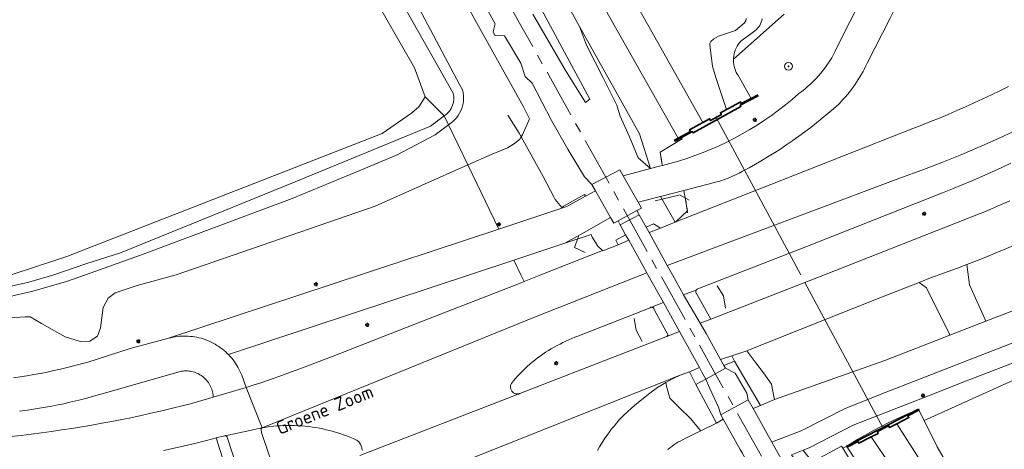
# Model space of a CAD drawing. Header units: metres. Extents: x 152610 to 160096, y 456114 to 462495.
# Tile 170 of 256: x 156563 to 156664, y 459482 to 459526. Entities that reach past the tile are written whole.
import ezdxf
from ezdxf.enums import TextEntityAlignment as Align

# ---------------------------------------------------------------- set-up
doc = ezdxf.new("R2010")
doc.units = ezdxf.units.M
doc.header["$LTSCALE"] = 0.5
doc.linetypes.add('AM-AS-SO', pattern=[16, 10, -2, 2, -2])
doc.layers.get('0').update_dxf_attribs({"linetype": 'CONTINUOUS'})
for name, color, linetype, lineweight in [('B-PV-AM-AS_SPOOR_TREIN-G', 10, 'AM-AS-SO', 18), ('B-PV-GK-BESCHOEIING-G', 251, 'GK-BESCHOEIING-SO', 18), ('B-PV-GK-KADEMUUR-GV', 251, 'CONTINUOUS', 35), ('B-PV-GR-BOOM-S', 251, 'CONTINUOUS', 25), ('B-PV-GR-GRAS-GV', 251, 'CONTINUOUS', 13), ('B-PV-GR-GROENVOORZIENING-GV', 251, 'CONTINUOUS', 18), ('B-PV-IE-MEUBILAIR-S', 251, 'CONTINUOUS', 25), ('B-PV-IE-TERREINAFSCHEIDING_KUNSTMATIG_HEKWERK-G', 251, 'IE-TERREINAFSCHEIDING_KUNSTMATIG-SO', 18), ('B-PV-KW-KUNSTWERK_DUIKER-G', 251, 'CONTINUOUS', 18), ('B-PV-OG-TERREIN_BEGROEID-GV', 251, 'CONTINUOUS', 18), ('B-PV-OG-TERREIN_OEVER-GV', 251, 'CONTINUOUS', 18), ('B-PV-OG-TOPOGRAFIE-T18', 1, 'CONTINUOUS', 18), ('B-PV-OG-WATER-GV', 251, 'CONTINUOUS', 18), ('B-PV-OG-WATER_SLOOT-GV', 251, 'CONTINUOUS', 18), ('B-PV-OG-WEG-GV', 251, 'CONTINUOUS', 18), ('B-PV-VH-GESLOTENVERHARDING-GV', 251, 'CONTINUOUS', 18), ('B-PV-VH-GESLOTENVERHARDING_ASFALT-GV', 251, 'CONTINUOUS', 18), ('B-PV-VH-HALFVERHARDING-GV', 251, 'CONTINUOUS', 18), ('B-PV-VH-OPENVERHARDING_BETONSTRAATSTEEN-GV', 251, 'CONTINUOUS', 18), ('B-PV-VH-OPENVERHARDING_TEGEL-GV', 251, 'CONTINUOUS', 18)]:
    doc.layers.add(name, color=color, linetype=linetype, lineweight=lineweight)
doc.styles.add('NLCS-ISO', font='NLCS-ISO.ttf')
doc.styles.add('NLCS-ISO-M750-T18', font='NLCS-ISO.ttf', dxfattribs={"height": 1.35})
doc.linetypes.add('GK-BESCHOEIING-SO', pattern='A,18,-3,[1,NLCS.SHX,S=0.6,R=0,X=0,Y=0],-3', length=24)
doc.linetypes.add('IE-TERREINAFSCHEIDING_KUNSTMATIG-SO', pattern='A,4,[82,NLCS.SHX,S=0.75,R=90,X=0,Y=0],4,-2', length=10)

# ---------------------------------------------------------------- blocks, each defined once
blk = doc.blocks.new('SIE-MEUBILAIR_PAAL_LICHTMAST-SO')
for points in [[(-0.62, 0), (-1, 0)], [(-0.71, 0.71), (-0.44, 0.44)], [(0, 1), (0, 0.62)], [(0.44, 0.44), (0.71, 0.71)], [(1, 0), (0.62, 0)], [(-0.71, -0.71), (-0.44, -0.44)], [(0, -0.62), (0, -1)], [(0.44, -0.44), (0.71, -0.71)]]:
    blk.add_lwpolyline(points)
blk.add_circle((0, 0), 0.5)
blk = doc.blocks.new('SGR-BOOM_GBKN-SO')
at = {"linetype": 'ByBlock', "lineweight": 18}
h = blk.add_hatch(color=0, dxfattribs=at)
h.dxf.hatch_style = 1
edge = h.paths.add_edge_path()
edge.add_arc((0, 0), 0.25, 0, 360)
at = {"color": 0, "linetype": 'ByBlock', "lineweight": 18}
for radius in [2, 0.25]:
    blk.add_circle((0, 0), radius, dxfattribs=at)
at = {"color": 0, "linetype": 'ByBlock', "lineweight": 18, "style": 'NLCS-ISO'}
blk.add_attdef('SOORT', (2.5, 0), '', height=1.5, dxfattribs=at)

msp = doc.modelspace()

# ---------------------------------------------------------------- linework, layer by layer
at = {"layer": 'B-PV-AM-AS_SPOOR_TREIN-G', "flags": 128}
msp.add_lwpolyline([(156643.196, 459474.478), (156640.264, 459479.721), (156634.605, 459489.783), (156625.666, 459505.821), (156614.507, 459525.763), (156605.986, 459541.047), (156595.849, 459559.197), (156584.193, 459580.089), (156571.197, 459603.404), (156555.764, 459631.011), (156540.281, 459658.71), (156529.69, 459677.68), (156517.249, 459700.046), (156502.708, 459725.935), (156490.408, 459747.991), (156477.985, 459770.218), (156465.167, 459793.21), (156451.316, 459817.96), (156438.21, 459841.42), (156423.548, 459867.689), (156409.08, 459893.528), (156393.082, 459922.221), (156380.408, 459944.844), (156366.26, 459970.323), (156352.401, 459994.857), (156339.202, 460018.742), (156327.136, 460040.329), (156309.674, 460071.618), (156295.548, 460096.787), (156279.195, 460126.128), (156267.28, 460147.477), (156253.882, 460171.497), (156238.888, 460198.336), (156222.944, 460226.888), (156204.983, 460259.071), (156195.644, 460275.849), (156179.337, 460305.042), (156165.724, 460329.395), (156152.617, 460352.907)], dxfattribs=at)
at = {"layer": 'B-PV-GK-BESCHOEIING-G', "flags": 128}
msp.add_lwpolyline([(156647.592, 459482.267), (156648.002, 459482.477), (156649.147, 459483.187), (156650.765, 459484.076), (156652.254, 459484.852), (156653.964, 459485.651), (156655.341, 459486.244)], dxfattribs=at)
at = {"layer": 'B-PV-GK-KADEMUUR-GV', "flags": 128}
for points in [[(156630.734, 459513.974), (156630.39, 459513.79), (156630.45, 459513.68), (156631.088, 459514.037), (156632.2, 459514.66), (156632.28, 459514.53), (156637.18, 459517.23), (156637.11, 459517.36), (156638.93, 459518.3), (156638.88, 459518.39), (156638.228, 459518.05), (156637.21, 459517.52), (156637.12, 459517.69), (156637.012, 459517.631), (156635.893, 459517.022), (156635.709, 459516.922), (156635.08, 459516.58), (156635.18, 459516.4), (156634.06, 459515.79), (156633.96, 459515.97), (156633.357, 459515.636), (156633.261, 459515.583), (156631.92, 459514.84), (156632.02, 459514.66)], [(156651.239, 459483.779), (156651.143, 459483.966), (156652.3, 459484.559), (156652.396, 459484.373), (156653.144, 459484.757), (156654.375, 459485.389), (156654.28, 459485.575), (156655.392, 459486.146), (156655.341, 459486.244), (156648.002, 459482.477), (156648.052, 459482.379), (156649.164, 459482.95), (156649.26, 459482.763), (156650.522, 459483.411)]]:
    msp.add_lwpolyline(points, close=True, dxfattribs=at)
at = {"layer": 'B-PV-GR-GRAS-GV', "flags": 128}
for points in [[(156543.999, 459663.911), (156566.8, 459622.65), (156591.068, 459579.197), (156595.231, 459571.615), (156614.594, 459536.346), (156620.66, 459525.426), (156626.773, 459514.422), (156627.913, 459510.87), (156628.822, 459511.107), (156629.148, 459511.197), (156629.124, 459511.329), (156628.903, 459512.562), (156631.15, 459513.926), (156631.088, 459514.037), (156630.45, 459513.68), (156630.39, 459513.79), (156630.734, 459513.974), (156596.024, 459575.276), (156573.174, 459616.535), (156552.228, 459653.913)], [(156562.46, 459500), (156568.156, 459501.867), (156600.432, 459514.453), (156603.444, 459516.526), (156604.193, 459517.2), (156604.845, 459518.212), (156603.75, 459521.193), (156598.841, 459529.769), (156597.264, 459533.594), (156596.514, 459535.693), (156578.147, 459569.104), (156561.719, 459600.377)]]:
    msp.add_lwpolyline(points, dxfattribs=at)
for points in [[(156640.613, 459487.254), (156640.552, 459487.547), (156640.291, 459488.803), (156639.473, 459489.965), (156638.715, 459491.006), (156637.999, 459491.94), (156637.775, 459492.232), (156636.241, 459491.711), (156636.532, 459491.16), (156639.165, 459486.634)], [(156630.962, 459489.72), (156630.237, 459489.379), (156629.474, 459488.989), (156629.566, 459488.623), (156629.882, 459487.366), (156630.861, 459486.429), (156632.06, 459485.273), (156632.846, 459484.304), (156633.057, 459484.044), (156634.669, 459484.816), (156632.564, 459488.765), (156631.921, 459490.065)], [(156652.254, 459484.852), (156650.765, 459484.076), (156649.147, 459483.187), (156648.002, 459482.477), (156655.341, 459486.244), (156653.964, 459485.651)], [(156645.024, 459479.175), (156648.069, 459480.798), (156649.024, 459479.007), (156646.882, 459477.865), (156650.993, 459470.151), (156657.04, 459473.448), (156656.016, 459475.327), (156655.51, 459475.138), (156654.169, 459475.108), (156653.622, 459475.161), (156651.538, 459477.071), (156648.052, 459482.379), (156648.002, 459482.477), (156647.592, 459482.267), (156647.472, 459482.46), (156644.513, 459480.852), (156643.732, 459481.808), (156643.535, 459482.049), (156642.339, 459481.576), (156644.548, 459478.522), (156645.979, 459477.384)]]:
    msp.add_lwpolyline(points, close=True, dxfattribs=at)
at = {"layer": 'B-PV-GR-GROENVOORZIENING-GV', "flags": 128}
for points in [[(156596, 459551.11), (156614.915, 459517.2), (156615.522, 459515.949), (156614.815, 459514.34), (156614.681, 459514.124), (156616.933, 459510.055), (156618.069, 459507.928), (156618.138, 459507.714), (156618.833, 459506.906), (156619.015, 459507.019), (156621.17, 459508.227), (156621.266, 459508.055), (156622.273, 459508.606), (156621.92, 459509.229), (156621.155, 459510.034), (156619.467, 459512.852), (156617.768, 459515.776), (156615.812, 459519.6), (156615.069, 459520.291), (156614.651, 459521.659), (156612.953, 459524.449), (156611.992, 459524.492), (156611.794, 459524.868), (156612.015, 459525.694), (156610.595, 459528.309)], [(156615.877, 459526.669), (156619.179, 459520.963), (156621.249, 459517.631), (156621.709, 459517.964), (156615.794, 459528.945)], [(156629.687, 459482.144), (156629.887, 459482.302), (156630.091, 459482.453), (156630.3, 459482.598), (156630.514, 459482.737), (156630.731, 459482.868), (156630.953, 459482.993), (156631.179, 459483.111), (156631.408, 459483.221), (156632.574, 459483.813), (156633.057, 459484.044), (156632.846, 459484.304), (156632.06, 459485.273), (156630.861, 459486.429), (156629.882, 459487.366), (156629.566, 459488.623), (156629.474, 459488.989), (156628.626, 459488.478), (156627.834, 459487.908), (156627.039, 459487.26), (156626.279, 459486.632), (156625.22, 459485.691), (156624.952, 459485.41), (156624.69, 459485.123), (156624.433, 459484.831), (156624.183, 459484.534), (156623.939, 459484.231), (156623.701, 459483.924), (156623.469, 459483.612), (156623.244, 459483.295), (156623.14, 459483.134), (156622.916, 459482.775), (156622.7, 459482.411), (156622.49, 459482.044)]]:
    msp.add_lwpolyline(points, dxfattribs=at)
for points in [[(156620.66, 459525.426), (156621.347, 459523.506), (156623.074, 459520.173), (156624.462, 459517.374), (156624.805, 459516.224), (156625.778, 459514.127), (156626.666, 459511.967), (156627.913, 459510.87), (156626.773, 459514.422)], [(156614.538, 459513.893), (156614.003, 459513.437), (156613.261, 459513.01), (156611.709, 459512.359), (156609.222, 459511.253), (156612.391, 459504.688), (156619.352, 459506.988), (156621.266, 459508.055), (156621.17, 459508.227), (156619.015, 459507.019), (156618.833, 459506.906), (156618.138, 459507.714), (156618.069, 459507.928), (156616.933, 459510.055), (156614.681, 459514.124)], [(156630.44, 459505.376), (156630.498, 459505.431), (156631.694, 459506.56), (156631.319, 459508.637), (156628.936, 459508.026)], [(156628.936, 459508.026), (156626.644, 459507.438), (156626.985, 459506.832), (156626.515, 459506.575), (156626.755, 459506.145), (156627.466, 459504.864), (156628.233, 459505.218), (156628.948, 459504.792), (156630.44, 459505.376)], [(156624.157, 459505.283), (156623.821, 459505.875), (156621.111, 459504.325), (156619.136, 459503.231), (156621.837, 459504.123), (156621.952, 459503.847), (156622.54, 459502.939), (156622.999, 459502.501), (156623.043, 459502.458), (156624.593, 459503.086), (156624.365, 459503.536), (156625.371, 459504.11), (156624.818, 459505.106), (156624.597, 459505.524)], [(156614.981, 459499.323), (156616.689, 459500), (156622.999, 459502.501), (156622.54, 459502.939), (156621.952, 459503.847), (156621.837, 459504.123), (156619.136, 459503.231), (156613.925, 459501.509), (156614.654, 459500)], [(156637.775, 459492.232), (156637.999, 459491.94), (156638.715, 459491.006), (156639.473, 459489.965), (156640.291, 459488.803), (156640.552, 459487.547), (156640.613, 459487.254), (156651.904, 459491.24), (156658.562, 459493.829), (156658.479, 459493.998), (156656.174, 459498.683), (156655.414, 459499.229), (156651.58, 459497.71), (156640.417, 459493.289)]]:
    msp.add_lwpolyline(points, close=True, dxfattribs=at)
at = {"layer": 'B-PV-IE-TERREINAFSCHEIDING_KUNSTMATIG_HEKWERK-G', "flags": 128}
for points in [[(156618.069, 459507.928), (156616.933, 459510.055), (156614.681, 459514.124), (156614.478, 459514.492), (156613.311, 459516.323)], [(156631.15, 459513.926), (156628.903, 459512.562)], [(156628.903, 459512.562), (156629.086, 459511.416)], [(156618.138, 459507.714), (156618.833, 459506.906)], [(156619.015, 459507.019), (156621.17, 459508.227)], [(156628.4, 459507.566), (156630.804, 459508.154)], [(156630.899, 459508.202), (156631.862, 459507.631)], [(156631.534, 459507.61), (156631.715, 459506.358)], [(156620.541, 459503.918), (156620.129, 459502.808)], [(156620.129, 459502.808), (156621.233, 459502.276)], [(156634.757, 459498.877), (156635.377, 459497.856)], [(156635.377, 459497.856), (156635.585, 459496.604)], [(156626.258, 459495.531), (156626.434, 459494.34)], [(156626.434, 459494.34), (156627.06, 459493.187)], [(156637.999, 459491.94), (156638.715, 459491.006)], [(156638.715, 459491.006), (156639.473, 459489.965), (156640.291, 459488.803)], [(156629.566, 459488.623), (156629.882, 459487.366)], [(156640.291, 459488.803), (156640.552, 459487.547)], [(156629.882, 459487.366), (156630.861, 459486.429), (156632.06, 459485.273)], [(156632.06, 459485.273), (156632.846, 459484.304)], [(156647.472, 459482.46), (156647.592, 459482.267), (156649.113, 459479.819), (156653.094, 459473.224)]]:
    msp.add_lwpolyline(points, dxfattribs=at)
at = {"layer": 'B-PV-KW-KUNSTWERK_DUIKER-G', "flags": 128}
for points in [[(156643.303, 459500), (156634.634, 459516.103)], [(156651.72, 459484.367), (156643.726, 459499.215)]]:
    msp.add_lwpolyline(points, dxfattribs=at)
at = {"layer": 'B-PV-OG-TERREIN_BEGROEID-GV', "flags": 128}
for points in [[(156647.007, 459523.245), (156651.061, 459531.303), (156665.783, 459560.934)], [(156667.118, 459536.982), (156653.198, 459527.756), (156652.449, 459526.249), (156650.112, 459521.657)], [(156641.608, 459526.68), (156636.414, 459522.057), (156636.411, 459521.953), (156636.42, 459521.74), (156636.445, 459521.528), (156636.486, 459521.318), (156636.543, 459521.113), (156636.615, 459520.912), (156636.702, 459520.717), (156636.803, 459520.529), (156636.849, 459520.454), (156638.228, 459518.05), (156638.88, 459518.39), (156638.93, 459518.3), (156637.11, 459517.36), (156637.18, 459517.23), (156632.28, 459514.53), (156632.2, 459514.66), (156631.088, 459514.037), (156631.15, 459513.926), (156628.903, 459512.562), (156629.124, 459511.329), (156629.148, 459511.197), (156630.776, 459511.648)], [(156639.364, 459526.195), (156639.32, 459526.019), (156639.26, 459525.848), (156639.186, 459525.683), (156639.098, 459525.525), (156638.995, 459525.376), (156638.88, 459525.236), (156638.754, 459525.106), (156638.616, 459524.988), (156638.609, 459524.983), (156637.161, 459523.898), (156637.022, 459523.735), (156636.896, 459523.563), (156636.784, 459523.381), (156636.685, 459523.192), (156636.601, 459522.996), (156636.532, 459522.794), (156636.478, 459522.588), (156636.44, 459522.378), (156636.417, 459522.166), (156636.414, 459522.057), (156641.608, 459526.68)], [(156634.321, 459509.399), (156631.319, 459508.637), (156631.694, 459506.56), (156630.498, 459505.431), (156640.234, 459509.241), (156654.791, 459514.958), (156655.695, 459515.312), (156656.597, 459515.674), (156657.495, 459516.042), (156658.39, 459516.419), (156659.282, 459516.802), (156660.171, 459517.193), (156661.057, 459517.591), (156661.939, 459517.997), (156662.818, 459518.41), (156663.694, 459518.83), (156664.566, 459519.257)], [(156562.695, 459489.451), (156563.385, 459489.556), (156564.074, 459489.668), (156564.761, 459489.789), (156565.447, 459489.918), (156566.131, 459490.054), (156566.814, 459490.199), (156567.495, 459490.351), (156568.175, 459490.511), (156568.852, 459490.678), (156569.528, 459490.854), (156570.201, 459491.037), (156574.644, 459492.458), (156578.464, 459493.482), (156612.391, 459504.688), (156609.222, 459511.253), (156599.72, 459507.03), (156579.35, 459500), (156575.367, 459498.895), (156573.099, 459498.175), (156572.39, 459497.625), (156571.874, 459496.666), (156571.608, 459494.586), (156571.283, 459493.736), (156570.519, 459493.214), (156569.507, 459493.182), (156567.973, 459493.669), (156565.561, 459495.027), (156564.409, 459495.706), (156563.889, 459495.704), (156556.56, 459495.21)], [(156665.087, 459503.005), (156664.139, 459502.602), (156663.189, 459502.207), (156662.236, 459501.819), (156661.28, 459501.439), (156660.321, 459501.066), (156660.288, 459501.053), (156660.581, 459498.987), (156662.148, 459495.486), (156662.248, 459495.263), (156662.69, 459495.435), (156664.902, 459496.274)], [(156644.513, 459480.852), (156647.472, 459482.46), (156647.592, 459482.267), (156648.002, 459482.477), (156649.147, 459483.187), (156650.765, 459484.076), (156652.254, 459484.852), (156653.964, 459485.651), (156655.341, 459486.244), (156655.392, 459486.146), (156655.926, 459485.086), (156685.033, 459498.244)], [(156666.92, 459491.709), (156659.82, 459488.98), (156656.56, 459487.7), (156648.67, 459484.62), (156644.17, 459482.3), (156643.535, 459482.049)]]:
    msp.add_lwpolyline(points, dxfattribs=at)
at = {"layer": 'B-PV-OG-TERREIN_BEGROEID-GV'}
for points in [[(156643.089, 459518.541, 0.1303803), (156647.007, 459523.245)], [(156650.112, 459521.657, -0.085364), (156647.219, 459517.498)], [(156630.776, 459511.648, 0.1101856), (156643.089, 459518.541)], [(156647.219, 459517.498, -0.0618143), (156637.351, 459510.606)], [(156637.351, 459510.606, -0.071567), (156634.321, 459509.399)]]:
    msp.add_lwpolyline(points, format="xyb", dxfattribs=at)
at = {"layer": 'B-PV-OG-TERREIN_BEGROEID-GV', "flags": 128}
msp.add_lwpolyline([(156584.694, 459491.853), (156584.896, 459491.639), (156585.042, 459491.469), (156585.181, 459491.294), (156585.315, 459491.115), (156585.442, 459490.93), (156585.562, 459490.741), (156585.675, 459490.549), (156585.782, 459490.352), (156585.881, 459490.151), (156585.973, 459489.947), (156586.058, 459489.74), (156586.506, 459488.465), (156587.128, 459488.668), (156588.112, 459488.997), (156589.093, 459489.333), (156590.072, 459489.676), (156591.049, 459490.027), (156592.022, 459490.386), (156592.993, 459490.752), (156595.413, 459491.674), (156604.569, 459495.274), (156614.66, 459499.196), (156614.981, 459499.323), (156614.654, 459500), (156613.925, 459501.509)], close=True, dxfattribs=at)
at = {"layer": 'B-PV-OG-TERREIN_OEVER-GV', "flags": 128}
for points in [[(156596.024, 459575.276), (156630.734, 459513.974), (156632.02, 459514.66), (156631.92, 459514.84), (156633.261, 459515.583), (156622.264, 459535.194)], [(156599.808, 459535.633), (156608.347, 459519.485), (156608.651, 459518.946), (156608.723, 459518.62), (156608.761, 459518.356), (156608.775, 459518.086), (156608.766, 459517.815), (156608.734, 459517.546), (156608.678, 459517.281), (156608.599, 459517.022), (156608.498, 459516.771), (156608.376, 459516.529), (156608.233, 459516.299), (156608.07, 459516.082), (156607.89, 459515.881), (156607.692, 459515.695), (156607.502, 459515.546), (156607.244, 459515.351), (156609.222, 459511.253), (156611.709, 459512.359), (156613.261, 459513.01), (156614.003, 459513.437), (156614.538, 459513.893), (156614.681, 459514.124), (156614.815, 459514.34), (156615.522, 459515.949), (156614.915, 459517.2), (156596, 459551.11)], [(156598.841, 459529.769), (156603.75, 459521.193), (156604.845, 459518.212), (156606.8, 459516.271), (156606.895, 459516.341), (156607.04, 459516.454), (156607.174, 459516.58), (156607.296, 459516.717), (156607.406, 459516.864), (156607.503, 459517.02), (156607.586, 459517.184), (156607.655, 459517.354), (156607.708, 459517.53), (156607.746, 459517.71), (156607.768, 459517.892), (156607.774, 459518.076), (156607.764, 459518.259), (156607.739, 459518.441), (156607.707, 459518.584), (156598.498, 459534.902)], [(156637.697, 459526.244), (156637.671, 459525.991), (156637.51, 459525.764), (156636.615, 459524.987), (156634.872, 459524.431), (156634.392, 459524.162), (156634.105, 459523.869), (156634.005, 459523.674), (156633.978, 459523.485), (156634.261, 459521.36), (156634.616, 459520.203), (156635.709, 459516.922), (156635.893, 459517.022), (156637.012, 459517.631), (156637.12, 459517.69), (156637.21, 459517.52), (156638.228, 459518.05), (156636.849, 459520.454), (156636.803, 459520.529), (156636.702, 459520.717), (156636.615, 459520.912), (156636.543, 459521.113), (156636.486, 459521.318), (156636.445, 459521.528), (156636.42, 459521.74), (156636.411, 459521.953), (156636.414, 459522.057), (156636.417, 459522.166), (156636.44, 459522.378), (156636.478, 459522.588), (156636.532, 459522.794), (156636.601, 459522.996), (156636.685, 459523.192), (156636.784, 459523.381), (156636.896, 459523.563), (156637.022, 459523.735), (156637.161, 459523.898), (156638.609, 459524.983), (156638.616, 459524.988), (156638.754, 459525.106), (156638.88, 459525.236), (156638.995, 459525.376), (156639.098, 459525.525), (156639.186, 459525.683), (156639.26, 459525.848), (156639.32, 459526.019), (156639.364, 459526.195)], [(156559.87, 459498.246), (156564.282, 459499.265), (156566.841, 459500), (156570.095, 459501.12), (156573.658, 459502.248), (156591.519, 459509.522), (156605.387, 459515.225), (156606.8, 459516.271), (156604.845, 459518.212), (156604.193, 459517.2), (156603.444, 459516.526), (156600.432, 459514.453), (156568.156, 459501.867), (156562.46, 459500)], [(156556.56, 459495.21), (156563.889, 459495.704), (156564.409, 459495.706), (156565.561, 459495.027), (156567.973, 459493.669), (156569.507, 459493.182), (156570.519, 459493.214), (156571.283, 459493.736), (156571.608, 459494.586), (156571.874, 459496.666), (156572.39, 459497.625), (156573.099, 459498.175), (156575.367, 459498.895), (156579.35, 459500), (156599.72, 459507.03), (156609.222, 459511.253), (156607.244, 459515.351), (156605.869, 459514.316), (156601.908, 459512.238), (156598.148, 459510.666), (156591.217, 459507.815), (156575.703, 459502.023), (156570.076, 459500), (156568.032, 459499.302), (156564.533, 459498.297), (156560.065, 459497.265)], [(156658.864, 459479.633), (156657.27, 459482.42), (156655.926, 459485.086), (156655.392, 459486.146), (156654.28, 459485.575), (156654.375, 459485.389), (156653.144, 459484.757), (156655.478, 459481.068)], [(156653.088, 459479.591), (156650.522, 459483.411), (156649.26, 459482.763), (156649.164, 459482.95), (156648.052, 459482.379), (156651.538, 459477.071)]]:
    msp.add_lwpolyline(points, dxfattribs=at)
at = {"layer": 'B-PV-OG-WATER-GV', "flags": 128}
msp.add_lwpolyline([(156622.264, 459535.194), (156633.261, 459515.583), (156633.357, 459515.636), (156633.96, 459515.97), (156634.06, 459515.79), (156635.18, 459516.4), (156635.08, 459516.58), (156635.709, 459516.922), (156634.616, 459520.203), (156634.261, 459521.36), (156633.978, 459523.485), (156634.005, 459523.674), (156634.105, 459523.869), (156634.392, 459524.162), (156634.872, 459524.431), (156636.615, 459524.987), (156637.51, 459525.764), (156637.671, 459525.991), (156637.697, 459526.244)], dxfattribs=at)
msp.add_lwpolyline([(156652.396, 459484.373), (156652.3, 459484.559), (156651.143, 459483.966), (156651.239, 459483.779), (156650.522, 459483.411), (156653.088, 459479.591), (156653.866, 459478.503), (156654.251, 459477.997), (156654.427, 459477.792), (156654.713, 459477.495), (156654.896, 459477.34), (156655.043, 459477.239), (156655.248, 459477.163), (156655.574, 459477.132), (156655.838, 459477.187), (156656.072, 459477.259), (156656.367, 459477.417), (156656.636, 459477.635), (156656.846, 459477.914), (156656.795, 459478.293), (156655.478, 459481.068), (156653.144, 459484.757)], close=True, dxfattribs=at)
at = {"layer": 'B-PV-OG-WATER_SLOOT-GV', "flags": 128}
for points in [[(156598.498, 459534.902), (156607.707, 459518.584), (156607.739, 459518.441), (156607.764, 459518.259), (156607.774, 459518.076), (156607.768, 459517.892), (156607.746, 459517.71), (156607.708, 459517.53), (156607.655, 459517.354), (156607.586, 459517.184), (156607.503, 459517.02), (156607.406, 459516.864), (156607.296, 459516.717), (156607.174, 459516.58), (156607.04, 459516.454), (156606.895, 459516.341), (156606.8, 459516.271), (156607.244, 459515.351), (156607.502, 459515.546), (156607.692, 459515.695), (156607.89, 459515.881), (156608.07, 459516.082), (156608.233, 459516.299), (156608.376, 459516.529), (156608.498, 459516.771), (156608.599, 459517.022), (156608.678, 459517.281), (156608.734, 459517.546), (156608.766, 459517.815), (156608.775, 459518.086), (156608.761, 459518.356), (156608.723, 459518.62), (156608.651, 459518.946), (156608.347, 459519.485), (156599.808, 459535.633)], [(156560.065, 459497.265), (156564.533, 459498.297), (156568.032, 459499.302), (156570.076, 459500), (156575.703, 459502.023), (156591.217, 459507.815), (156598.148, 459510.666), (156601.908, 459512.238), (156605.869, 459514.316), (156607.244, 459515.351), (156606.8, 459516.271), (156605.387, 459515.225), (156591.519, 459509.522), (156573.658, 459502.248), (156570.095, 459501.12), (156566.841, 459500), (156564.282, 459499.265), (156559.87, 459498.246)]]:
    msp.add_lwpolyline(points, dxfattribs=at)
at = {"layer": 'B-PV-OG-WEG-GV', "flags": 128}
for points in [[(156664.802, 459511.41), (156663.813, 459510.955), (156662.822, 459510.507), (156661.827, 459510.066), (156660.829, 459509.632), (156659.828, 459509.206), (156658.824, 459508.787), (156657.817, 459508.376), (156643.807, 459502.873), (156636.447, 459500), (156632.753, 459498.558), (156632.709, 459498.535), (156632.668, 459498.506), (156632.633, 459498.47), (156632.604, 459498.43), (156632.582, 459498.385), (156632.568, 459498.337), (156632.561, 459498.288), (156632.562, 459498.238), (156632.571, 459498.189), (156632.588, 459498.142), (156632.612, 459498.098), (156632.624, 459498.081), (156634.11, 459495.478), (156645.746, 459500), (156661.66, 459506.27), (156661.874, 459506.36), (156662.821, 459506.762), (156663.764, 459507.172), (156664.705, 459507.589)], [(156598.396, 459482.014), (156598.367, 459482.297), (156598.221, 459482.685), (156598.195, 459482.727), (156598.138, 459482.809), (156598.075, 459482.885), (156598.006, 459482.957), (156597.931, 459483.023), (156597.851, 459483.082), (156597.815, 459483.098), (156597.483, 459483.246), (156597.148, 459483.386), (156596.809, 459483.518), (156596.468, 459483.643), (156596.124, 459483.761), (156595.777, 459483.871), (156595.429, 459483.973), (156595.078, 459484.068), (156594.725, 459484.155), (156594.37, 459484.234), (156594.014, 459484.305), (156593.656, 459484.368), (156593.296, 459484.424), (156592.936, 459484.471), (156592.575, 459484.511), (156592.213, 459484.543), (156591.85, 459484.566), (156591.487, 459484.582), (156591.123, 459484.59), (156590.76, 459484.589), (156590.396, 459484.581), (156590.033, 459484.565), (156589.671, 459484.541), (156589.309, 459484.508), (156588.947, 459484.468), (156588.587, 459484.42), (156588.228, 459484.364), (156588.154, 459484.348), (156588.102, 459484.31), (156588.076, 459484.281), (156588.056, 459484.247), (156588.043, 459484.21), (156588.039, 459484.171), (156588.042, 459484.132), (156588.08, 459483.853), (156589.694, 459479.132)], [(156584.662, 459479.444), (156583.437, 459483.308), (156583.121, 459483.226), (156582.33, 459483.024), (156581.266, 459482.76), (156580.199, 459482.504), (156579.131, 459482.255), (156578.061, 459482.014)]]:
    msp.add_lwpolyline(points, dxfattribs=at)
msp.add_lwpolyline([(156628.093, 459496.688), (156628.05, 459496.693), (156628.007, 459496.69), (156627.965, 459496.68), (156627.925, 459496.661), (156627.89, 459496.636), (156620.479, 459493.733), (156620.472, 459493.731), (156620.161, 459493.614), (156619.853, 459493.491), (156619.548, 459493.36), (156619.246, 459493.221), (156618.948, 459493.076), (156618.653, 459492.923), (156618.65, 459492.922), (156618.348, 459492.768), (156618.049, 459492.606), (156617.753, 459492.438), (156617.462, 459492.262), (156617.174, 459492.08), (156616.891, 459491.891), (156616.613, 459491.696), (156616.339, 459491.494), (156616.07, 459491.286), (156615.806, 459491.071), (156615.547, 459490.85), (156615.294, 459490.623), (156615.046, 459490.391), (156614.803, 459490.152), (156614.566, 459489.908), (156614.335, 459489.658), (156614.11, 459489.403), (156613.891, 459489.143), (156613.678, 459488.878), (156613.674, 459488.871), (156613.641, 459488.804), (156613.614, 459488.733), (156613.595, 459488.66), (156613.584, 459488.586), (156613.582, 459488.51), (156613.587, 459488.435), (156613.6, 459488.361), (156613.62, 459488.288), (156613.649, 459488.219), (156613.684, 459488.152), (156613.727, 459488.09), (156613.775, 459488.032), (156613.83, 459487.98), (156613.89, 459487.934), (156613.954, 459487.895), (156614.022, 459487.863), (156614.093, 459487.838), (156614.167, 459487.821), (156614.242, 459487.811), (156614.317, 459487.81), (156614.392, 459487.816), (156614.466, 459487.831), (156614.538, 459487.853), (156629.482, 459493.674), (156629.538, 459493.688), (156629.549, 459493.691), (156629.584, 459493.706), (156629.616, 459493.728), (156629.642, 459493.756), (156629.662, 459493.788), (156629.675, 459493.825), (156629.68, 459493.863), (156629.677, 459493.901), (156628.376, 459496.301), (156628.26, 459496.555), (156628.258, 459496.558), (156628.236, 459496.596), (156628.208, 459496.628), (156628.174, 459496.655), (156628.135, 459496.676)], close=True, dxfattribs=at)
at = {"layer": 'B-PV-VH-GESLOTENVERHARDING-GV', "flags": 128}
for points in [[(156623.821, 459505.875), (156624.157, 459505.283), (156624.597, 459505.524), (156626.515, 459506.575), (156626.985, 459506.832), (156626.644, 459507.438), (156625.117, 459510.143), (156624.771, 459510.757), (156621.92, 459509.229), (156622.273, 459508.606)], [(156629.626, 459500.969), (156629.018, 459502.065), (156627.763, 459504.328), (156627.466, 459504.864), (156626.755, 459506.145), (156624.818, 459505.106), (156625.371, 459504.11), (156625.693, 459503.532), (156626.958, 459501.256), (156627.538, 459500.212), (156627.656, 459500), (156629.236, 459497.156), (156630.871, 459494.215), (156632.933, 459490.504), (156633.184, 459490.053), (156633.588, 459489.333), (156635.589, 459490.442), (156635.436, 459490.716), (156635.087, 459491.34), (156633.604, 459493.994), (156632.993, 459495.043), (156631.307, 459497.939), (156630.164, 459500)], [(156627.466, 459504.864), (156627.763, 459504.328), (156628.948, 459504.792), (156628.233, 459505.218)], [(156625.693, 459503.532), (156625.371, 459504.11), (156624.365, 459503.536), (156624.593, 459503.086)], [(156631.307, 459497.939), (156632.993, 459495.043), (156634.11, 459495.478), (156632.624, 459498.081), (156632.612, 459498.098), (156632.588, 459498.142), (156632.571, 459498.189), (156632.562, 459498.238), (156632.561, 459498.288), (156632.568, 459498.337), (156632.582, 459498.385), (156632.604, 459498.43), (156632.489, 459498.387)], [(156630.871, 459494.215), (156629.236, 459497.156), (156628.007, 459496.69), (156628.05, 459496.693), (156628.093, 459496.688), (156628.135, 459496.676), (156628.174, 459496.655), (156628.208, 459496.628), (156628.236, 459496.596), (156628.258, 459496.558), (156628.26, 459496.555), (156628.376, 459496.301), (156629.677, 459493.901), (156629.68, 459493.863), (156629.675, 459493.825), (156629.662, 459493.788), (156629.642, 459493.756), (156629.616, 459493.728), (156629.584, 459493.706)], [(156635.087, 459491.34), (156635.436, 459490.716), (156636.532, 459491.16), (156636.241, 459491.711)], [(156633.184, 459490.053), (156632.933, 459490.504), (156631.921, 459490.065), (156632.564, 459488.765), (156633.588, 459489.333)], [(156637.102, 459482.13), (156637.29, 459481.791), (156638.121, 459480.285), (156638.616, 459479.389), (156641.42, 459480.961), (156641.306, 459481.165), (156640.353, 459482.873), (156638.43, 459486.319), (156637.922, 459487.228), (156635.113, 459485.67), (156635.363, 459485.225)]]:
    msp.add_lwpolyline(points, close=True, dxfattribs=at)
at = {"layer": 'B-PV-VH-GESLOTENVERHARDING_ASFALT-GV', "flags": 128}
for points in [[(156664.566, 459519.257), (156663.694, 459518.83), (156662.818, 459518.41), (156661.939, 459517.997), (156661.057, 459517.591), (156660.171, 459517.193), (156659.282, 459516.802), (156658.39, 459516.419), (156657.495, 459516.042), (156656.597, 459515.674), (156655.695, 459515.312), (156654.791, 459514.958), (156640.234, 459509.241), (156630.498, 459505.431), (156630.44, 459505.376), (156628.948, 459504.792), (156627.763, 459504.328), (156629.018, 459502.065), (156629.626, 459500.969), (156653.622, 459509.946), (156655.695, 459510.704), (156657.754, 459511.497), (156659.8, 459512.327), (156661.83, 459513.192), (156663.845, 459514.092), (156665.844, 459515.027)], [(156665.844, 459515.027), (156663.845, 459514.092), (156661.83, 459513.192), (156659.8, 459512.327), (156657.754, 459511.497), (156655.695, 459510.704), (156653.622, 459509.946), (156629.626, 459500.969), (156630.164, 459500), (156631.307, 459497.939), (156632.489, 459498.387), (156632.604, 459498.43), (156632.633, 459498.47), (156632.668, 459498.506), (156632.709, 459498.535), (156632.753, 459498.558), (156636.447, 459500), (156643.807, 459502.873), (156657.817, 459508.376), (156658.824, 459508.787), (156659.828, 459509.206), (156660.829, 459509.632), (156661.827, 459510.066), (156662.822, 459510.507), (156663.813, 459510.955), (156664.802, 459511.41)], [(156664.705, 459507.589), (156663.764, 459507.172), (156662.821, 459506.762), (156661.874, 459506.36), (156661.66, 459506.27), (156645.746, 459500), (156634.11, 459495.478), (156632.993, 459495.043), (156633.604, 459493.994), (156635.087, 459491.34), (156636.241, 459491.711), (156637.775, 459492.232), (156640.417, 459493.289), (156651.58, 459497.71), (156655.414, 459499.229), (156656.771, 459499.766), (156657.099, 459499.878), (156657.426, 459499.992), (156657.448, 459500), (156658.394, 459500.342), (156659.359, 459500.7), (156660.288, 459501.053), (156660.321, 459501.066), (156661.28, 459501.439), (156662.236, 459501.819), (156663.189, 459502.207), (156664.139, 459502.602), (156665.087, 459503.005)], [(156598.145, 459481.517), (156614.381, 459487.792), (156614.392, 459487.795), (156614.404, 459487.798), (156614.416, 459487.802), (156614.427, 459487.806), (156614.439, 459487.809), (156614.45, 459487.813), (156614.461, 459487.818), (156614.472, 459487.822), (156614.484, 459487.827), (156614.495, 459487.832), (156614.506, 459487.837), (156614.517, 459487.842), (156614.527, 459487.847), (156614.538, 459487.853), (156614.466, 459487.831), (156614.392, 459487.816), (156614.317, 459487.81), (156614.242, 459487.811), (156614.167, 459487.821), (156614.093, 459487.838), (156614.022, 459487.863), (156613.954, 459487.895), (156613.89, 459487.934), (156613.83, 459487.98), (156613.775, 459488.032), (156613.727, 459488.09), (156613.684, 459488.152), (156613.649, 459488.219), (156613.62, 459488.288), (156613.6, 459488.361), (156613.587, 459488.435), (156613.582, 459488.51), (156613.584, 459488.586), (156613.595, 459488.66), (156613.614, 459488.733), (156613.641, 459488.804), (156613.674, 459488.871), (156613.678, 459488.878), (156613.891, 459489.143), (156614.11, 459489.403), (156614.335, 459489.658), (156614.566, 459489.908), (156614.803, 459490.152), (156615.046, 459490.391), (156615.294, 459490.623), (156615.547, 459490.85), (156615.806, 459491.071), (156616.07, 459491.286), (156616.339, 459491.494), (156616.613, 459491.696), (156616.891, 459491.891), (156617.174, 459492.08), (156617.462, 459492.262), (156617.753, 459492.438), (156618.049, 459492.606), (156618.348, 459492.768), (156618.65, 459492.922), (156618.653, 459492.923), (156618.948, 459493.076), (156619.246, 459493.221), (156619.548, 459493.36), (156619.853, 459493.491), (156620.161, 459493.614), (156620.472, 459493.731), (156620.479, 459493.733), (156627.89, 459496.636), (156627.925, 459496.661), (156627.965, 459496.68), (156628.007, 459496.69), (156629.236, 459497.156), (156627.656, 459500), (156627.538, 459500.212), (156626.423, 459499.77), (156616.048, 459495.659), (156615.283, 459495.361), (156588.154, 459484.348), (156588.228, 459484.364), (156588.587, 459484.42), (156588.947, 459484.468), (156589.309, 459484.508), (156589.671, 459484.541), (156590.033, 459484.565), (156590.396, 459484.581), (156590.76, 459484.589), (156591.123, 459484.59), (156591.487, 459484.582), (156591.85, 459484.566), (156592.213, 459484.543), (156592.575, 459484.511), (156592.936, 459484.471), (156593.296, 459484.424), (156593.656, 459484.368), (156594.014, 459484.305), (156594.37, 459484.234), (156594.725, 459484.155), (156595.078, 459484.068), (156595.429, 459483.973), (156595.777, 459483.871), (156596.124, 459483.761), (156596.468, 459483.643), (156596.809, 459483.518), (156597.148, 459483.386), (156597.483, 459483.246), (156597.815, 459483.098), (156597.851, 459483.082), (156597.931, 459483.023), (156598.006, 459482.957), (156598.075, 459482.885), (156598.138, 459482.809), (156598.195, 459482.727), (156598.221, 459482.685), (156598.367, 459482.297), (156598.396, 459482.014)], [(156664.902, 459496.274), (156662.69, 459495.435), (156662.248, 459495.263), (156658.562, 459493.829), (156651.904, 459491.24), (156640.613, 459487.254), (156639.165, 459486.634), (156638.43, 459486.319), (156640.353, 459482.873), (156640.59, 459482.97), (156643.34, 459484.05), (156647.83, 459486.32), (156652.4, 459488.14), (156666.088, 459493.46)], [(156563.316, 459486.047), (156564.115, 459486.158), (156564.739, 459486.249), (156565.363, 459486.347), (156565.984, 459486.453), (156566.605, 459486.567), (156567.224, 459486.69), (156567.841, 459486.819), (156568.457, 459486.957), (156569.071, 459487.103), (156569.683, 459487.256), (156570.293, 459487.417), (156570.901, 459487.586), (156571.506, 459487.762), (156571.63, 459487.799), (156579.908, 459490.134), (156580.056, 459490.154), (156580.205, 459490.167), (156580.354, 459490.171), (156580.503, 459490.167), (156580.652, 459490.155), (156580.8, 459490.136), (156580.947, 459490.108), (156581.092, 459490.073), (156581.235, 459490.03), (156581.376, 459489.979), (156581.513, 459489.921), (156581.648, 459489.856), (156581.778, 459489.783), (156581.905, 459489.704), (156582.027, 459489.618), (156582.144, 459489.526), (156582.256, 459489.427), (156582.363, 459489.323), (156582.464, 459489.212), (156582.559, 459489.097), (156582.648, 459488.977), (156582.73, 459488.852), (156582.805, 459488.723), (156582.873, 459488.591), (156582.934, 459488.454), (156582.988, 459488.315), (156583.034, 459488.173), (156583.073, 459488.028), (156583.103, 459487.882), (156583.126, 459487.735), (156583.141, 459487.586), (156583.147, 459487.477), (156586.506, 459488.465), (156586.058, 459489.74), (156585.973, 459489.947), (156585.881, 459490.151), (156585.782, 459490.352), (156585.675, 459490.549), (156585.562, 459490.741), (156585.442, 459490.93), (156585.315, 459491.115), (156585.181, 459491.294), (156585.042, 459491.469), (156584.896, 459491.639), (156584.694, 459491.853), (156584.586, 459491.962), (156584.423, 459492.115), (156584.254, 459492.262), (156584.08, 459492.403), (156583.902, 459492.538), (156583.718, 459492.666), (156583.531, 459492.788), (156583.339, 459492.903), (156583.142, 459493.011), (156582.943, 459493.112), (156582.739, 459493.205), (156582.533, 459493.292), (156582.323, 459493.37), (156582.111, 459493.442), (156581.897, 459493.506), (156581.68, 459493.562), (156581.462, 459493.61), (156581.241, 459493.65), (156581.02, 459493.683), (156580.798, 459493.707), (156580.574, 459493.724), (156580.351, 459493.732), (156580.127, 459493.733), (156579.903, 459493.726), (156579.68, 459493.71), (156579.457, 459493.687), (156579.236, 459493.656), (156579.015, 459493.617), (156578.797, 459493.569), (156578.58, 459493.515), (156578.464, 459493.482), (156574.644, 459492.458), (156570.201, 459491.037), (156569.528, 459490.854), (156568.852, 459490.678), (156568.175, 459490.511), (156567.495, 459490.351), (156566.814, 459490.199), (156566.131, 459490.054), (156565.447, 459489.918), (156564.761, 459489.789), (156564.074, 459489.668), (156563.385, 459489.556), (156562.695, 459489.451)], [(156608.615, 459480.838), (156630.962, 459489.72), (156631.921, 459490.065), (156632.933, 459490.504), (156630.871, 459494.215), (156629.584, 459493.706), (156629.549, 459493.691), (156629.538, 459493.688), (156629.482, 459493.674), (156614.538, 459487.853), (156614.527, 459487.847), (156614.517, 459487.842), (156614.506, 459487.837), (156614.495, 459487.832), (156614.484, 459487.827), (156614.472, 459487.822), (156614.461, 459487.818), (156614.45, 459487.813), (156614.439, 459487.809), (156614.427, 459487.806), (156614.416, 459487.802), (156614.404, 459487.798), (156614.392, 459487.795), (156614.381, 459487.792), (156598.145, 459481.517)], [(156622.49, 459482.044), (156622.7, 459482.411), (156622.916, 459482.775), (156623.14, 459483.134), (156623.244, 459483.295), (156623.469, 459483.612), (156623.701, 459483.924), (156623.939, 459484.231), (156624.183, 459484.534), (156624.433, 459484.831), (156624.69, 459485.123), (156624.952, 459485.41), (156625.22, 459485.691), (156626.279, 459486.632), (156627.039, 459487.26), (156627.834, 459487.908), (156628.626, 459488.478), (156629.474, 459488.989), (156630.237, 459489.379), (156630.962, 459489.72), (156608.615, 459480.838)], [(156578.061, 459482.014), (156579.131, 459482.255), (156580.199, 459482.504), (156581.266, 459482.76), (156582.33, 459483.024), (156583.121, 459483.226), (156583.437, 459483.308), (156584.315, 459483.536), (156584.352, 459483.545), (156588.154, 459484.348), (156586.506, 459488.465), (156583.147, 459487.477), (156580.815, 459486.799), (156580.097, 459486.62), (156578.986, 459486.35), (156577.874, 459486.087), (156576.76, 459485.833), (156575.644, 459485.586), (156574.526, 459485.347), (156573.793, 459485.2), (156572.768, 459485.001), (156571.742, 459484.811), (156570.714, 459484.628), (156569.685, 459484.453), (156568.654, 459484.286), (156567.622, 459484.127), (156566.59, 459483.976), (156565.556, 459483.833), (156564.521, 459483.697), (156563.484, 459483.57), (156562.448, 459483.451)], [(156589.694, 459479.132), (156588.08, 459483.853), (156588.042, 459484.132), (156588.039, 459484.171), (156588.043, 459484.21), (156588.056, 459484.247), (156588.076, 459484.281), (156588.102, 459484.31), (156588.154, 459484.348), (156584.352, 459483.545), (156584.39, 459483.547), (156584.428, 459483.541), (156584.464, 459483.527), (156584.495, 459483.506), (156584.522, 459483.479), (156584.543, 459483.446), (156584.556, 459483.41), (156584.558, 459483.404), (156586.262, 459478.167)], [(156637.102, 459482.13), (156635.363, 459485.225), (156634.669, 459484.816), (156633.057, 459484.044), (156632.574, 459483.813), (156631.408, 459483.221), (156631.179, 459483.111), (156630.953, 459482.993), (156630.731, 459482.868), (156630.514, 459482.737), (156630.3, 459482.598), (156630.091, 459482.453), (156629.887, 459482.302), (156629.687, 459482.144)]]:
    msp.add_lwpolyline(points, dxfattribs=at)
msp.add_lwpolyline([(156627.538, 459500.212), (156626.958, 459501.256), (156625.693, 459503.532), (156624.593, 459503.086), (156623.043, 459502.458), (156622.999, 459502.501), (156616.689, 459500), (156614.981, 459499.323), (156614.66, 459499.196), (156604.569, 459495.274), (156595.413, 459491.674), (156592.993, 459490.752), (156592.022, 459490.386), (156591.049, 459490.027), (156590.072, 459489.676), (156589.093, 459489.333), (156588.112, 459488.997), (156587.128, 459488.668), (156586.506, 459488.465), (156588.154, 459484.348), (156615.283, 459495.361), (156616.048, 459495.659), (156626.423, 459499.77)], close=True, dxfattribs=at)
at = {"layer": 'B-PV-VH-HALFVERHARDING-GV', "flags": 128}
for points in [[(156610.595, 459528.309), (156612.015, 459525.694), (156611.794, 459524.868), (156611.992, 459524.492), (156612.953, 459524.449), (156614.651, 459521.659), (156615.069, 459520.291), (156615.812, 459519.6), (156617.768, 459515.776), (156619.467, 459512.852), (156621.155, 459510.034), (156621.92, 459509.229), (156624.771, 459510.757), (156625.117, 459510.143), (156627.913, 459510.87), (156626.666, 459511.967), (156625.778, 459514.127), (156624.805, 459516.224), (156624.462, 459517.374), (156623.074, 459520.173), (156621.347, 459523.506), (156620.66, 459525.426), (156614.594, 459536.346)], [(156615.794, 459528.945), (156621.709, 459517.964), (156621.249, 459517.631), (156619.179, 459520.963), (156615.877, 459526.669)]]:
    msp.add_lwpolyline(points, dxfattribs=at)
for points in [[(156626.515, 459506.575), (156624.597, 459505.524), (156624.818, 459505.106), (156626.755, 459506.145)], [(156637.922, 459487.228), (156637.767, 459487.911), (156636.592, 459489.928), (156635.589, 459490.442), (156633.588, 459489.333), (156633.96, 459488.448), (156634.89, 459486.473), (156635.113, 459485.67)], [(156636.532, 459491.16), (156635.436, 459490.716), (156635.589, 459490.442), (156636.592, 459489.928), (156637.767, 459487.911), (156637.922, 459487.228), (156638.43, 459486.319), (156639.165, 459486.634)], [(156635.113, 459485.67), (156634.89, 459486.473), (156633.96, 459488.448), (156633.588, 459489.333), (156632.564, 459488.765), (156634.669, 459484.816), (156635.363, 459485.225)]]:
    msp.add_lwpolyline(points, close=True, dxfattribs=at)
at = {"layer": 'B-PV-VH-OPENVERHARDING_BETONSTRAATSTEEN-GV', "flags": 128}
msp.add_lwpolyline([(156655.414, 459499.229), (156656.174, 459498.683), (156658.479, 459493.998), (156658.562, 459493.829), (156662.248, 459495.263), (156662.148, 459495.486), (156660.581, 459498.987), (156660.288, 459501.053), (156659.359, 459500.7), (156658.394, 459500.342), (156657.448, 459500), (156657.426, 459499.992), (156657.099, 459499.878), (156656.771, 459499.766)], close=True, dxfattribs=at)
at = {"layer": 'B-PV-VH-OPENVERHARDING_TEGEL-GV', "flags": 128}
for points in [[(156650.112, 459521.657), (156652.449, 459526.249), (156653.198, 459527.756), (156668.894, 459559.358), (156669.864, 459561.734), (156670.643, 459565.272), (156670.918, 459566.719), (156671.101, 459569.142)], [(156665.783, 459560.934), (156651.061, 459531.303), (156647.007, 459523.245)], [(156630.776, 459511.648), (156629.148, 459511.197), (156628.822, 459511.107), (156627.913, 459510.87), (156625.117, 459510.143), (156626.644, 459507.438), (156628.936, 459508.026), (156631.319, 459508.637), (156634.321, 459509.399)], [(156666.088, 459493.46), (156652.4, 459488.14), (156647.83, 459486.32), (156643.34, 459484.05), (156640.59, 459482.97), (156640.353, 459482.873), (156641.306, 459481.165)], [(156643.535, 459482.049), (156644.17, 459482.3), (156648.67, 459484.62), (156656.56, 459487.7), (156659.82, 459488.98), (156666.92, 459491.709)], [(156562.448, 459483.451), (156563.484, 459483.57), (156564.521, 459483.697), (156565.556, 459483.833), (156566.59, 459483.976), (156567.622, 459484.127), (156568.654, 459484.286), (156569.685, 459484.453), (156570.714, 459484.628), (156571.742, 459484.811), (156572.768, 459485.001), (156573.793, 459485.2), (156574.526, 459485.347), (156575.644, 459485.586), (156576.76, 459485.833), (156577.874, 459486.087), (156578.986, 459486.35), (156580.097, 459486.62), (156580.815, 459486.799), (156583.147, 459487.477), (156583.141, 459487.586), (156583.126, 459487.735), (156583.103, 459487.882), (156583.073, 459488.028), (156583.034, 459488.173), (156582.988, 459488.315), (156582.934, 459488.454), (156582.873, 459488.591), (156582.805, 459488.723), (156582.73, 459488.852), (156582.648, 459488.977), (156582.559, 459489.097), (156582.464, 459489.212), (156582.363, 459489.323), (156582.256, 459489.427), (156582.144, 459489.526), (156582.027, 459489.618), (156581.905, 459489.704), (156581.778, 459489.783), (156581.648, 459489.856), (156581.513, 459489.921), (156581.376, 459489.979), (156581.235, 459490.03), (156581.092, 459490.073), (156580.947, 459490.108), (156580.8, 459490.136), (156580.652, 459490.155), (156580.503, 459490.167), (156580.354, 459490.171), (156580.205, 459490.167), (156580.056, 459490.154), (156579.908, 459490.134), (156571.63, 459487.799), (156571.506, 459487.762), (156570.901, 459487.586), (156570.293, 459487.417), (156569.683, 459487.256), (156569.071, 459487.103), (156568.457, 459486.957), (156567.841, 459486.819), (156567.224, 459486.69), (156566.605, 459486.567), (156565.984, 459486.453), (156565.363, 459486.347), (156564.739, 459486.249), (156564.115, 459486.158), (156563.316, 459486.047)]]:
    msp.add_lwpolyline(points, dxfattribs=at)
at = {"layer": 'B-PV-VH-OPENVERHARDING_TEGEL-GV'}
for points in [[(156647.007, 459523.245, -0.1303803), (156643.089, 459518.541)], [(156647.219, 459517.498, 0.085364), (156650.112, 459521.657)], [(156643.089, 459518.541, -0.1101856), (156630.776, 459511.648)], [(156637.351, 459510.606, 0.0618143), (156647.219, 459517.498)], [(156634.321, 459509.399, 0.071567), (156637.351, 459510.606)]]:
    msp.add_lwpolyline(points, format="xyb", dxfattribs=at)
at = {"layer": 'B-PV-VH-OPENVERHARDING_TEGEL-GV', "flags": 128}
for points in [[(156619.352, 459506.988), (156612.391, 459504.688), (156578.464, 459493.482), (156578.58, 459493.515), (156578.797, 459493.569), (156579.015, 459493.617), (156579.236, 459493.656), (156579.457, 459493.687), (156579.68, 459493.71), (156579.903, 459493.726), (156580.127, 459493.733), (156580.351, 459493.732), (156580.574, 459493.724), (156580.798, 459493.707), (156581.02, 459493.683), (156581.241, 459493.65), (156581.462, 459493.61), (156581.68, 459493.562), (156581.897, 459493.506), (156582.111, 459493.442), (156582.323, 459493.37), (156582.533, 459493.292), (156582.739, 459493.205), (156582.943, 459493.112), (156583.142, 459493.011), (156583.339, 459492.903), (156583.531, 459492.788), (156583.718, 459492.666), (156583.902, 459492.538), (156584.08, 459492.403), (156584.254, 459492.262), (156584.423, 459492.115), (156584.586, 459491.962), (156584.694, 459491.853), (156613.925, 459501.509), (156619.136, 459503.231), (156621.111, 459504.325), (156623.821, 459505.875), (156622.273, 459508.606), (156621.266, 459508.055)], [(156583.437, 459483.308), (156584.662, 459479.444), (156585.179, 459477.673), (156586.131, 459477.888), (156586.15, 459477.892), (156586.186, 459477.905), (156586.219, 459477.925), (156586.246, 459477.952), (156586.268, 459477.984), (156586.282, 459478.019), (156586.289, 459478.057), (156586.288, 459478.095), (156586.279, 459478.133), (156586.262, 459478.167), (156584.558, 459483.404), (156584.556, 459483.41), (156584.543, 459483.446), (156584.522, 459483.479), (156584.495, 459483.506), (156584.464, 459483.527), (156584.428, 459483.541), (156584.39, 459483.547), (156584.352, 459483.545), (156584.315, 459483.536)]]:
    msp.add_lwpolyline(points, close=True, dxfattribs=at)

# ---------------------------------------------------------------- block references
at = {"layer": 'B-PV-GR-BOOM-S', "xscale": 0.2, "yscale": 0.2, "zscale": 0.2}
msp.add_blockref('SGR-BOOM_GBKN-SO', (156642.044, 459521.328), dxfattribs=at)
at = {"layer": 'B-PV-IE-MEUBILAIR-S', "xscale": 0.2, "yscale": 0.2, "zscale": 0.2}
for p in [(156638.587, 459515.858), (156655.929, 459506.255), (156612.379, 459505.166), (156593.639, 459499.043), (156598.896, 459494.879), (156575.478, 459493.199), (156618.265, 459490.965), (156655.812, 459487.664)]:
    msp.add_blockref('SIE-MEUBILAIR_PAAL_LICHTMAST-SO', p, dxfattribs=at)

# ---------------------------------------------------------------- texts
at = {"layer": 'B-PV-OG-TOPOGRAFIE-T18', "style": 'NLCS-ISO-M750-T18'}
msp.add_text('Groene Zoom', height=1.35, rotation=21.9, dxfattribs=at).set_placement((156594.562, 459486.209), align=Align.MIDDLE)

doc.saveas('drawing.dxf')
